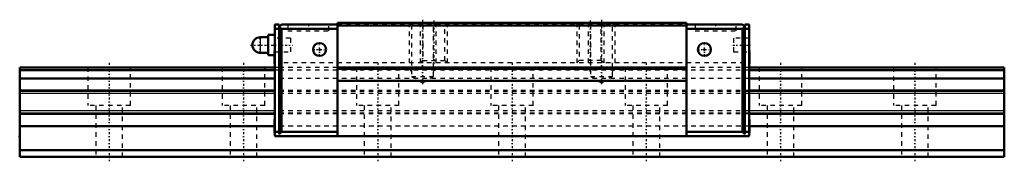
# Model space of a CAD drawing. Header units: millimetres. Extents: x -20 to 200, y -1 to 31.
import ezdxf

# ---------------------------------------------------------------- set-up
doc = ezdxf.new("R2010")
doc.units = ezdxf.units.MM
doc.linetypes.add('Center', pattern=[1.5, 0.45, -0.5, 0.05, -0.5])
doc.linetypes.add('Dashed', pattern=[2, 1, -1])
for name, color, linetype, lineweight in [('2d ConnectionPoints', 7, 'Continuous', 50), ('AM_0', 7, 'Continuous', 50), ('AM_4', 3, 'Continuous', 25), ('AM_5', 3, 'Continuous', 25), ('AM_7', 7, 'Center', 25), ('AM_9', 6, 'Dashed', 25)]:
    doc.layers.add(name, color=color, linetype=linetype, lineweight=lineweight)

# ---------------------------------------------------------------- blocks, each defined once
blk = doc.blocks.new('1_SRG_PB107_grease_nipple_joint_0_in_qrtw6r8hs4ve3uu8ngtoyomvd________0')
at = {"layer": 'AM_0'}
for p, q in [((35.5, 26.75), (33.75, 26.75)), ((37, 27.25), (35.5, 27.25)), ((35.5, 27.25), (35.5, 22.75)), ((33.75, 23.25), (35.5, 23.25)), ((35.5, 22.75), (36.9, 22.75))]:
    blk.add_line(p, q, dxfattribs=at)
blk.add_arc((33.75, 25), 1.75, 90, 270, dxfattribs=at)
at = {"layer": 'AM_4'}
blk.add_line((33.75, 26.75), (33.75, 23.25), dxfattribs=at)
at = {"layer": 'AM_7'}
for p, q in [((33.75, 23.1625), (33.75, 26.8375)), ((31.575, 25), (40.925, 25))]:
    blk.add_line(p, q, dxfattribs=at)
at = {"layer": 'AM_9'}
for p, q in [((40.5, 26.5), (37, 26.5)), ((40.5, 26.5), (40.5, 23.5)), ((36.9, 22.75), (37, 22.75)), ((37, 23.5), (40.5, 23.5))]:
    blk.add_line(p, q, dxfattribs=at)
blk = doc.blocks.new('2_SRG20XLASSPB1071_Slide15_25_0_in_qrtw6r8hs4ve3uu8ngtoyomvd________0')
at = {"layer": 'AM_0'}
for p, q in [((38, 29.6), (37, 29.6)), ((37, 29.6), (37, 4.6)), ((38, 28.6), (37, 28.6)), ((38, 29.1), (38.5, 29.6)), ((38, 29.6), (38, 5.1)), ((38.5, 28.6), (38, 29.1)), ((51, 29.6), (38.5, 29.6)), ((38.5, 28.6), (38.5, 5.6)), ((51, 28.6), (38.5, 28.6)), ((129, 30), (51, 30)), ((51, 30), (51, 4.6)), ((129, 29.4), (51, 29.4)), ((129, 30), (129, 4.6)), ((129, 29.6), (141.5, 29.6)), ((129, 28.6), (141.5, 28.6)), ((142, 29.1), (141.5, 29.6)), ((141.5, 28.6), (142, 29.1)), ((141.5, 28.6), (141.5, 5.6)), ((142, 29.6), (142, 5.1)), ((142, 29.6), (143, 29.6)), ((142, 28.6), (143, 28.6)), ((143, 4.6), (143, 29.6)), ((36.9, 23.6), (36.9, 20.8)), ((143.1, 23.6), (143.1, 20.8)), ((129, 20), (51, 20)), ((129, 19.7), (51, 19.7)), ((129, 17), (51, 17)), ((36.9, 8.25), (36.9, 5.45)), ((143.1, 8.25), (143.1, 5.45)), ((38, 5.6), (37, 5.6)), ((143, 4.6), (37, 4.6)), ((38, 5.1), (38.5, 5.6)), ((51, 5.6), (38.5, 5.6)), ((129, 5.6), (141.5, 5.6)), ((142, 5.1), (141.5, 5.6)), ((142, 5.6), (143, 5.6))]:
    blk.add_line(p, q, dxfattribs=at)
for centre in [(47, 24), (133, 24)]:
    blk.add_circle(centre, 1.45, dxfattribs=at)
for centre, start, end in [((37, 23.6), 90, 180), ((143, 23.6), 360, 90), ((37, 20.8), 180, 270), ((143, 20.8), 270, 0), ((37, 8.25), 90, 180), ((143, 8.25), 360, 90), ((37, 5.45), 180, 270), ((143, 5.45), 270, 0)]:
    blk.add_arc(centre, 0.1, start, end, dxfattribs=at)
at = {"layer": 'AM_5', "linetype": 'Dashed'}
for p, q in [((67, 30), (67, 20)), ((69.5, 30), (69.5, 21)), ((73, 30), (73, 20)), ((75.5, 30), (75.5, 21)), ((104.5, 30), (104.5, 21)), ((107, 30), (107, 20)), ((110.5, 30), (110.5, 21)), ((113, 30), (113, 20)), ((67.54, 19), (67, 20)), ((67, 20), (73, 20)), ((72.46, 19), (73, 20)), ((107.54, 19), (107, 20)), ((107, 20), (113, 20)), ((112.46, 19), (113, 20))]:
    blk.add_line(p, q, dxfattribs=at)
at = {"layer": 'AM_7'}
for p, q in [((44.5, 29.67), (44.5, 28.13)), ((70, 30.67), (70, 15.91)), ((72.5, 30.45), (72.5, 20.55)), ((107.5, 30.45), (107.5, 20.55)), ((110, 30.67), (110, 15.91)), ((135.5, 29.67), (135.5, 28.13)), ((47, 22.48), (47, 25.52)), ((133, 22.48), (133, 25.52)), ((139.32, 25), (143.18, 25)), ((36.9, 22.2), (37.01, 22.2)), ((45.48, 24), (48.52, 24)), ((131.48, 24), (134.52, 24)), ((143, 22.2), (143.1, 22.2)), ((36.9, 6.85), (37.01, 6.85)), ((143, 6.85), (143.1, 6.85))]:
    blk.add_line(p, q, dxfattribs=at)
at = {"layer": 'AM_9'}
for p, q in [((39.9, 29.6), (39.9, 28.2)), ((49.1, 28.2), (49.1, 29.6)), ((51, 29.7), (129, 29.7)), ((67, 30), (67.54, 29.46)), ((67.54, 29.46), (67.54, 18)), ((67.54, 29.46), (74.96, 29.46)), ((69.5, 30), (70.04, 29.46)), ((70.04, 29.46), (70.04, 21.54)), ((72.46, 29.46), (73, 30)), ((72.46, 18), (72.46, 29.46)), ((74.96, 29.46), (75.5, 30)), ((74.96, 21.54), (74.96, 29.46)), ((104.5, 30), (105.04, 29.46)), ((105.04, 29.46), (105.04, 21.54)), ((105.04, 29.46), (112.46, 29.46)), ((107, 30), (107.54, 29.46)), ((107.54, 29.46), (107.54, 18)), ((109.96, 29.46), (110.5, 30)), ((109.96, 21.54), (109.96, 29.46)), ((112.46, 29.46), (113, 30)), ((112.46, 18), (112.46, 29.46)), ((130.9, 29.6), (130.9, 28.2)), ((140.1, 28.2), (140.1, 29.6)), ((40.5, 26.5), (37, 26.5)), ((39.9, 28.2), (49.1, 28.2)), ((40.5, 26.5), (40.5, 23.5)), ((130.9, 28.2), (140.1, 28.2)), ((143, 26.5), (139.5, 26.5)), ((139.5, 26.5), (139.5, 23.5)), ((36.95, 23.07), (36.9, 23.07)), ((36.95, 22.63), (36.9, 22.63)), ((36.95, 23.07), (36.95, 21.33)), ((37, 23.5), (40.5, 23.5)), ((139.5, 23.5), (143, 23.5)), ((143.05, 23.07), (143.1, 23.07)), ((143.05, 23.07), (143.05, 21.33)), ((143.05, 22.63), (143.1, 22.63)), ((36.95, 21.77), (36.9, 21.77)), ((36.95, 21.33), (36.9, 21.33)), ((38, 20), (37, 20)), ((142, 21), (38, 21)), ((70.04, 21.54), (69.5, 21)), ((70.04, 21.54), (74.96, 21.54)), ((75.5, 21), (74.96, 21.54)), ((105.04, 21.54), (104.5, 21)), ((109.96, 21.54), (105.04, 21.54)), ((110.5, 21), (109.96, 21.54)), ((143, 20), (142, 20)), ((143.05, 21.77), (143.1, 21.77)), ((143.05, 21.33), (143.1, 21.33)), ((38, 19.4), (37, 19.4)), ((67.54, 18), (72.46, 18)), ((67.54, 18), (70, 16.58)), ((70, 16.58), (72.46, 18)), ((107.54, 18), (112.46, 18)), ((107.54, 18), (110, 16.58)), ((110, 16.58), (112.46, 18)), ((143, 19.4), (142, 19.4)), ((143, 17.55), (37, 17.55)), ((143, 14.8), (37, 14.8)), ((143, 14.62), (37, 14.62)), ((143, 14.13), (37, 14.13)), ((143, 10.27), (37, 10.27)), ((143, 9.78), (37, 9.78)), ((143, 9.6), (37, 9.6)), ((36.95, 7.72), (36.9, 7.72)), ((36.95, 7.28), (36.9, 7.28)), ((36.95, 7.72), (36.95, 5.98)), ((143, 6.85), (37, 6.85)), ((143.05, 7.72), (143.1, 7.72)), ((143.05, 7.72), (143.05, 5.98)), ((143.05, 7.28), (143.1, 7.28)), ((36.95, 6.42), (36.9, 6.42)), ((36.95, 5.98), (36.9, 5.98)), ((143.05, 6.42), (143.1, 6.42)), ((143.05, 5.98), (143.1, 5.98))]:
    blk.add_line(p, q, dxfattribs=at)
blk = doc.blocks.new('3_SRG20XLA22020_Track_0_in_qrtw6r8hs4ve3uu8ngtoyomvd________0')
at = {"layer": 'AM_0'}
for p, q in [((37, 20), (-20, 20)), ((-20, 20), (-20, 0)), ((200, 20), (143, 20)), ((200, 20), (200, 0)), ((37, 19.4), (-20, 19.4)), ((200, 19.4), (143, 19.4)), ((37, 17.55), (-20, 17.55)), ((200, 17.55), (143, 17.55)), ((37, 14.8), (-20, 14.8)), ((200, 14.8), (143, 14.8)), ((37, 9.6), (-20, 9.6)), ((200, 9.6), (143, 9.6)), ((36.9, 6.85), (-20, 6.85)), ((200, 6.85), (143.1, 6.85)), ((200, 1.5), (-20, 1.5)), ((200, 0), (-20, 0))]:
    blk.add_line(p, q, dxfattribs=at)
at = {"layer": 'AM_4'}
for p, q in [((37, 14.62), (-20, 14.62)), ((37, 14.13), (-20, 14.13)), ((200, 14.62), (143, 14.62)), ((200, 14.13), (143, 14.13)), ((37, 10.27), (-20, 10.27)), ((37, 9.78), (-20, 9.78)), ((200, 10.27), (143, 10.27)), ((200, 9.78), (143, 9.78))]:
    blk.add_line(p, q, dxfattribs=at)
at = {"layer": 'AM_7'}
for p, q in [((0, 21), (0, -1)), ((30, 21), (30, -1)), ((60, 21), (60, -1)), ((90, 21), (90, -1)), ((120, 21), (120, -1)), ((150, 21), (150, -1)), ((180, 21), (180, -1))]:
    blk.add_line(p, q, dxfattribs=at)
at = {"layer": 'AM_9'}
for p, q in [((-4.75, 20), (-4.75, 11.5)), ((4.75, 11.5), (4.75, 20)), ((25.25, 20), (25.25, 11.5)), ((34.75, 11.5), (34.75, 20)), ((51, 20), (37, 20)), ((55.25, 20), (55.25, 11.5)), ((64.75, 11.5), (64.75, 20)), ((85.25, 20), (85.25, 11.5)), ((94.75, 11.5), (94.75, 20)), ((115.25, 20), (115.25, 11.5)), ((124.75, 11.5), (124.75, 20)), ((143, 20), (129, 20)), ((145.25, 20), (145.25, 11.5)), ((154.75, 11.5), (154.75, 20)), ((175.25, 20), (175.25, 11.5)), ((184.75, 11.5), (184.75, 20)), ((143, 19.4), (37, 19.4)), ((143, 17.55), (37, 17.55)), ((143, 14.8), (37, 14.8)), ((143, 14.62), (37, 14.62)), ((143, 14.13), (37, 14.13)), ((4.75, 11.5), (-4.75, 11.5)), ((-3, 11.5), (-3, 0)), ((3, 0), (3, 11.5)), ((34.75, 11.5), (25.25, 11.5)), ((27, 11.5), (27, 0)), ((33, 0), (33, 11.5)), ((64.75, 11.5), (55.25, 11.5)), ((57, 11.5), (57, 0)), ((63, 0), (63, 11.5)), ((94.75, 11.5), (85.25, 11.5)), ((87, 11.5), (87, 0)), ((93, 0), (93, 11.5)), ((124.75, 11.5), (115.25, 11.5)), ((117, 11.5), (117, 0)), ((123, 0), (123, 11.5)), ((154.75, 11.5), (145.25, 11.5)), ((147, 11.5), (147, 0)), ((153, 0), (153, 11.5)), ((184.75, 11.5), (175.25, 11.5)), ((177, 11.5), (177, 0)), ((183, 0), (183, 11.5)), ((143, 10.27), (37, 10.27)), ((143, 9.78), (37, 9.78)), ((143, 9.6), (37, 9.6)), ((143.1, 6.85), (36.9, 6.85))]:
    blk.add_line(p, q, dxfattribs=at)

msp = doc.modelspace()

# ---------------------------------------------------------------- linework, layer by layer
at = {"layer": '2d ConnectionPoints'}
for p in [(37, 25), (143, 25), (47, 24), (47, 24), (133, 24), (133, 24), (-20, 4.6), (90, 4.6), (0, 0), (0, 0)]:
    msp.add_point(p, dxfattribs=at)

# ---------------------------------------------------------------- block references
for name in ['2_SRG20XLASSPB1071_Slide15_25_0_in_qrtw6r8hs4ve3uu8ngtoyomvd________0', '1_SRG_PB107_grease_nipple_joint_0_in_qrtw6r8hs4ve3uu8ngtoyomvd________0', '3_SRG20XLA22020_Track_0_in_qrtw6r8hs4ve3uu8ngtoyomvd________0']:
    msp.add_blockref(name, (0, 0))

doc.saveas('drawing.dxf')
